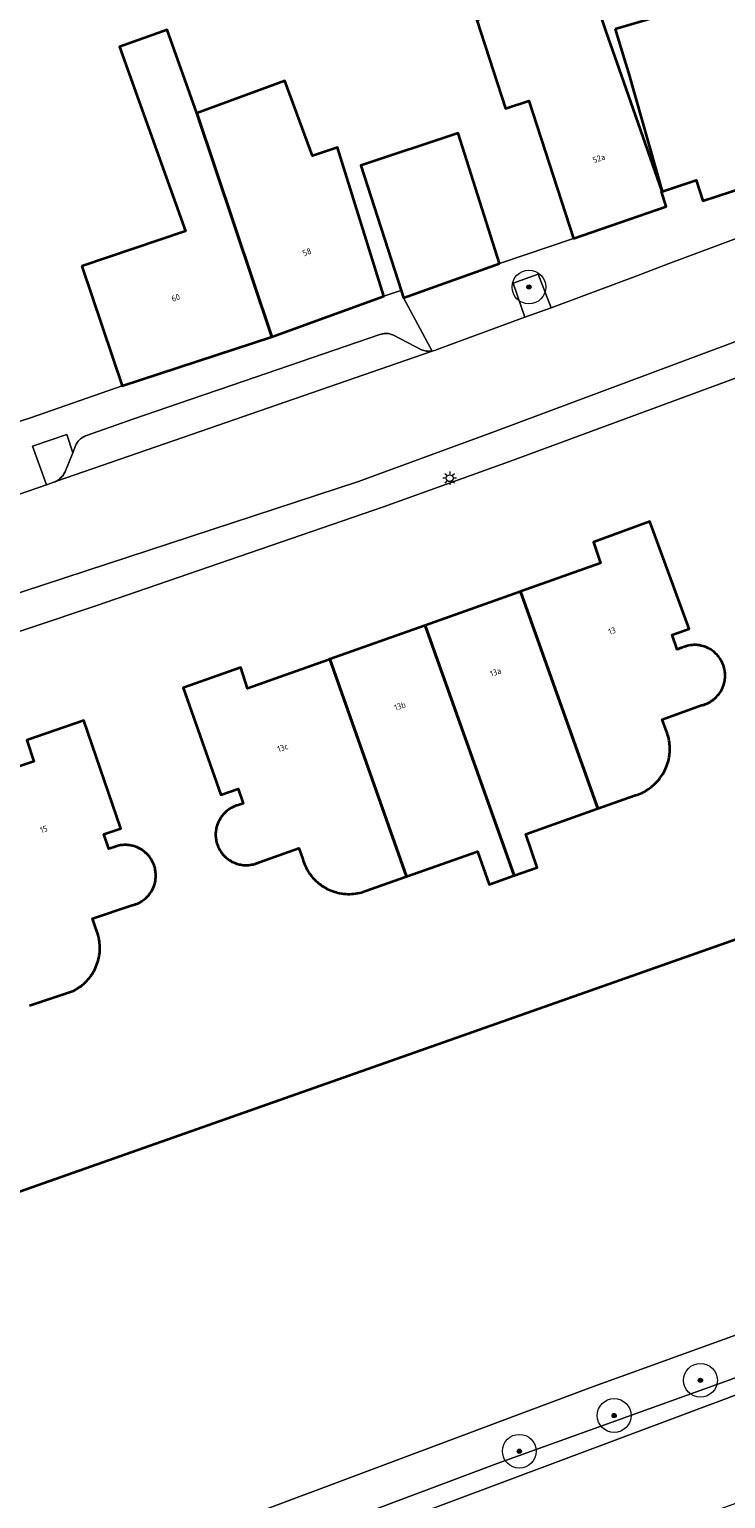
# Model space of a CAD drawing. Header units: metres. Extents: x 131489 to 134032, y 502353 to 503606.
# Tile 44 of 90: x 132909 to 132950, y 502985 to 503072. Entities that reach past the tile are written whole.
import ezdxf
from ezdxf.enums import TextEntityAlignment as Align

# ---------------------------------------------------------------- set-up
doc = ezdxf.new("R2010")
doc.units = ezdxf.units.M
for name, color, linetype, lineweight in [('ALG-laag uit', 4, 'Continuous', 18), ('B-WE-GK-BESCHOEIING-G', 130, 'GK-BESCHOEIING', 35), ('B-WE-GR-BOOM-S', 92, 'Continuous', 25), ('B-WE-GR-GROENVOORZIENING-GV', 80, 'Continuous', 18), ('B-WE-KL-ET_LS_OV_LICHTMAST-S', 190, 'Continuous', 25), ('B-WE-OG-BEBOUWING-GV', 7, 'Continuous', 35), ('B-WE-OG-BEBOUWING-T18', 1, 'Continuous', 18), ('B-WE-OG-TERREIN_ERF-GV', 7, 'Continuous', 18), ('B-WE-OG-WATER_SLOOT-GV', 120, 'Continuous', 18), ('B-WE-VH-VERHARDING_STRAATBAKSTEEN-GV', 252, 'Continuous', 18)]:
    doc.layers.add(name, color=color, linetype=linetype, lineweight=lineweight)
doc.styles.add('NLCS-ISO-M200-T18', font='NLCS-ISO.ttf', dxfattribs={"height": 0.36})
doc.linetypes.add('GK-BESCHOEIING', pattern='A,30,-5,[1,NLCS.SHX,S=1,R=0,X=0,Y=0],-5', length=40)

# ---------------------------------------------------------------- blocks, each defined once
blk = doc.blocks.new('SKL-ET_OV_LICHTMAST-SO')
at = {"color": 0, "linetype": 'ByBlock', "lineweight": 18}
for points in [[(-1.25, 0), (-2, 0)], [(-1.41, 1.41), (-0.88, 0.88)], [(0, 2), (0, 1.25)], [(0.88, 0.88), (1.41, 1.41)], [(2, 0), (1.25, 0)], [(-1.41, -1.41), (-0.88, -0.88)], [(0, -1.25), (0, -2)], [(0.88, -0.88), (1.41, -1.41)]]:
    blk.add_lwpolyline(points, dxfattribs=at)
blk.add_circle((0, 0), 1, dxfattribs=at)
blk = doc.blocks.new('SGR-BOOM_01-SO')
at = {"linetype": 'ByBlock', "lineweight": 18}
h = blk.add_hatch(color=0, dxfattribs=at)
h.dxf.hatch_style = 1
edge = h.paths.add_edge_path()
edge.add_arc((0, 0), 0.25, 0, 360)
at = {"color": 0, "linetype": 'ByBlock', "lineweight": 18}
for radius in [2, 0.25]:
    blk.add_circle((0, 0), radius, dxfattribs=at)

msp = doc.modelspace()

# ---------------------------------------------------------------- linework, layer by layer
at = {"layer": 'ALG-laag uit', "flags": 128}
for points in [[(133038.106, 503023.225), (133015.204, 503014.998), (133009.221, 503012.846), (133000, 503009.529), (132993.411, 503007.158), (132985.65, 503004.366), (132973.515, 503000), (132936.277, 502986.603), (132879.419, 502965.255)], [(132915.792, 502977.696), (132950.785, 502990.812), (132976.318, 503000), (132989.538, 503004.757), (133000, 503008.401), (133031.324, 503019.31)]]:
    msp.add_lwpolyline(points, dxfattribs=at)
msp.add_lwpolyline([(132994.795, 503000), (133000, 503001.826), (133011.363, 503005.812), (133028.733, 503012.103), (133030.552, 503012.928), (133035.917, 503014.875), (133040.445, 503016.497), (133038.567, 503021.861), (133031.324, 503019.31), (133000, 503008.401), (132989.538, 503004.757), (132976.318, 503000), (132950.785, 502990.812), (132915.792, 502977.696), (132911.564, 502975.944), (132913.415, 502970.92), (132936.366, 502979.4), (132936.756, 502979.234), (132949.691, 502983.989), (132970.871, 502991.601)], close=True, dxfattribs=at)
at = {"layer": 'B-WE-GK-BESCHOEIING-G', "flags": 128}
msp.add_lwpolyline([(132976.284, 503026.749), (132900.358, 503000)], dxfattribs=at)
at = {"layer": 'B-WE-GR-GROENVOORZIENING-GV', "flags": 128}
for points in [[(132939.459, 503055.036), (132938.701, 503057.019), (132937.227, 503056.486), (132937.901, 503054.481)], [(132909.589, 503044.546), (132910.04, 503044.702), (132910.105, 503044.73), (132910.168, 503044.761), (132910.193, 503044.775), (132910.252, 503044.811), (132910.309, 503044.85), (132910.364, 503044.893), (132910.416, 503044.938), (132910.466, 503044.987), (132910.512, 503045.038), (132910.556, 503045.092), (132910.596, 503045.149), (132910.633, 503045.207), (132910.667, 503045.268), (132910.697, 503045.33), (132910.714, 503045.371), (132911.15, 503046.455), (132910.791, 503047.533), (132908.765, 503046.837)]]:
    msp.add_lwpolyline(points, close=True, dxfattribs=at)
at = {"layer": 'B-WE-OG-BEBOUWING-GV', "flags": 128}
for points in [[(132940.792, 503059.129), (132946.279, 503061.027), (132945.99, 503061.911), (132946.046, 503061.929), (132943.626, 503068.809), (132942.716, 503071.394), (132941.153, 503076.206), (132938.062, 503075.202), (132938.696, 503073.252), (132935.072, 503072.075), (132936.771, 503066.844), (132938.141, 503067.289)], [(132943.252, 503071.541), (132943.787, 503069.773), (132944.038, 503068.942), (132946.046, 503061.929), (132948.052, 503062.586), (132948.451, 503061.365), (132950.991, 503062.196), (132951.015, 503062.123), (132956.055, 503063.702), (132955.526, 503065.474), (132952.854, 503074.415), (132947.515, 503072.8), (132945.633, 503072.231)], [(132911.697, 503057.504), (132914.076, 503050.415), (132922.938, 503053.321), (132918.499, 503066.564), (132916.734, 503071.498), (132913.91, 503070.487), (132917.817, 503059.565)], [(132922.938, 503053.321), (132929.566, 503055.73), (132926.823, 503064.528), (132925.334, 503064.024), (132923.701, 503068.473), (132918.499, 503066.564)], [(132936.409, 503057.653), (132933.968, 503065.37), (132928.211, 503063.464), (132930.592, 503056.06), (132930.731, 503055.626)], [(132937.661, 503038.231), (132942.227, 503025.378), (132944.392, 503026.149), (132944.457, 503026.168), (132944.558, 503026.201), (132944.658, 503026.237), (132944.756, 503026.277), (132944.852, 503026.321), (132944.912, 503026.351), (132945.006, 503026.4), (132945.098, 503026.453), (132945.188, 503026.51), (132945.276, 503026.57), (132945.323, 503026.604), (132945.409, 503026.67), (132945.492, 503026.739), (132945.573, 503026.811), (132945.651, 503026.886), (132945.687, 503026.923), (132945.762, 503027.004), (132945.833, 503027.087), (132945.902, 503027.173), (132945.967, 503027.262), (132946.003, 503027.314), (132946.061, 503027.405), (132946.116, 503027.497), (132946.167, 503027.591), (132946.215, 503027.687), (132946.239, 503027.74), (132946.282, 503027.84), (132946.32, 503027.941), (132946.355, 503028.043), (132946.386, 503028.147), (132946.403, 503028.209), (132946.427, 503028.313), (132946.448, 503028.418), (132946.464, 503028.524), (132946.477, 503028.63), (132946.483, 503028.702), (132946.489, 503028.809), (132946.491, 503028.916), (132946.49, 503029.014), (132946.484, 503029.121), (132946.478, 503029.195), (132946.467, 503029.299), (132946.451, 503029.402), (132946.431, 503029.504), (132946.408, 503029.606), (132946.392, 503029.669), (132946.362, 503029.771), (132946.328, 503029.872), (132946.291, 503029.972), (132946.25, 503030.071), (132946.046, 503030.664), (132948.366, 503031.496), (132948.415, 503031.508), (132948.496, 503031.532), (132948.576, 503031.559), (132948.655, 503031.59), (132948.706, 503031.612), (132948.781, 503031.648), (132948.854, 503031.687), (132948.925, 503031.73), (132948.966, 503031.757), (132949.036, 503031.806), (132949.103, 503031.859), (132949.167, 503031.914), (132949.197, 503031.942), (132949.26, 503032.004), (132949.319, 503032.069), (132949.376, 503032.136), (132949.406, 503032.175), (132949.455, 503032.244), (132949.501, 503032.316), (132949.544, 503032.39), (132949.566, 503032.431), (132949.603, 503032.508), (132949.637, 503032.587), (132949.667, 503032.668), (132949.685, 503032.722), (132949.708, 503032.801), (132949.727, 503032.881), (132949.742, 503032.962), (132949.751, 503033.023), (132949.76, 503033.104), (132949.765, 503033.185), (132949.766, 503033.266), (132949.765, 503033.327), (132949.761, 503033.408), (132949.752, 503033.489), (132949.74, 503033.569), (132949.73, 503033.625), (132949.711, 503033.705), (132949.689, 503033.785), (132949.663, 503033.863), (132949.648, 503033.902), (132949.615, 503033.983), (132949.578, 503034.062), (132949.538, 503034.14), (132949.516, 503034.177), (132949.47, 503034.252), (132949.421, 503034.323), (132949.368, 503034.393), (132949.342, 503034.425), (132949.284, 503034.49), (132949.223, 503034.553), (132949.159, 503034.613), (132949.128, 503034.64), (132949.059, 503034.695), (132948.988, 503034.747), (132948.915, 503034.796), (132948.868, 503034.825), (132948.795, 503034.865), (132948.721, 503034.901), (132948.645, 503034.934), (132948.601, 503034.952), (132948.52, 503034.98), (132948.438, 503035.005), (132948.355, 503035.026), (132948.313, 503035.035), (132948.227, 503035.05), (132948.14, 503035.061), (132948.053, 503035.068), (132948.002, 503035.07), (132947.917, 503035.07), (132947.833, 503035.067), (132947.749, 503035.059), (132947.707, 503035.053), (132947.621, 503035.039), (132947.535, 503035.021), (132947.451, 503034.999), (132947.415, 503034.988), (132947.331, 503034.959), (132947.248, 503034.926), (132947.167, 503034.89), (132946.932, 503034.806), (132946.622, 503035.673), (132947.63, 503036.032), (132945.314, 503042.376), (132941.971, 503041.155), (132942.396, 503039.911)], [(132937.661, 503038.231), (132937.608, 503038.212), (132932.016, 503036.227), (132937.277, 503021.413), (132938.631, 503021.892), (132937.977, 503023.863), (132942.171, 503025.358), (132942.227, 503025.378)], [(132930.902, 503021.355), (132935.1, 503022.838), (132935.792, 503020.888), (132937.212, 503021.39), (132937.277, 503021.413), (132932.016, 503036.227), (132931.945, 503036.202), (132926.361, 503034.22)], [(132930.902, 503021.355), (132926.361, 503034.22), (132926.282, 503034.192), (132921.495, 503032.493), (132921.095, 503033.741), (132917.685, 503032.538), (132919.923, 503026.198), (132920.932, 503026.554), (132921.238, 503025.687), (132921.002, 503025.603), (132920.944, 503025.589), (132920.866, 503025.566), (132920.789, 503025.539), (132920.713, 503025.508), (132920.666, 503025.488), (132920.59, 503025.451), (132920.516, 503025.411), (132920.444, 503025.367), (132920.41, 503025.344), (132920.338, 503025.293), (132920.269, 503025.239), (132920.202, 503025.182), (132920.167, 503025.149), (132920.106, 503025.088), (132920.049, 503025.025), (132919.995, 503024.959), (132919.96, 503024.914), (132919.913, 503024.846), (132919.869, 503024.777), (132919.828, 503024.705), (132919.806, 503024.664), (132919.769, 503024.587), (132919.735, 503024.508), (132919.705, 503024.427), (132919.691, 503024.384), (132919.667, 503024.301), (132919.647, 503024.217), (132919.631, 503024.132), (132919.623, 503024.081), (132919.614, 503023.997), (132919.609, 503023.913), (132919.608, 503023.829), (132919.609, 503023.777), (132919.614, 503023.693), (132919.622, 503023.609), (132919.635, 503023.526), (132919.644, 503023.479), (132919.663, 503023.396), (132919.686, 503023.313), (132919.713, 503023.232), (132919.731, 503023.184), (132919.763, 503023.106), (132919.799, 503023.03), (132919.839, 503022.955), (132919.863, 503022.913), (132919.909, 503022.841), (132919.957, 503022.771), (132920.009, 503022.703), (132920.035, 503022.671), (132920.094, 503022.606), (132920.156, 503022.543), (132920.22, 503022.483), (132920.263, 503022.446), (132920.328, 503022.395), (132920.395, 503022.347), (132920.464, 503022.302), (132920.5, 503022.28), (132920.576, 503022.238), (132920.655, 503022.199), (132920.735, 503022.163), (132920.779, 503022.146), (132920.86, 503022.118), (132920.942, 503022.093), (132921.025, 503022.073), (132921.075, 503022.062), (132921.158, 503022.048), (132921.242, 503022.038), (132921.326, 503022.032), (132921.386, 503022.03), (132921.468, 503022.03), (132921.549, 503022.034), (132921.63, 503022.042), (132921.672, 503022.048), (132921.758, 503022.062), (132921.844, 503022.08), (132921.928, 503022.102), (132921.974, 503022.116), (132922.054, 503022.144), (132922.134, 503022.176), (132922.212, 503022.212), (132924.537, 503023.03), (132924.752, 503022.441), (132924.765, 503022.394), (132924.795, 503022.293), (132924.828, 503022.194), (132924.866, 503022.096), (132924.907, 503021.999), (132924.92, 503021.971), (132924.968, 503021.872), (132925.02, 503021.775), (132925.075, 503021.681), (132925.133, 503021.588), (132925.152, 503021.56), (132925.215, 503021.471), (132925.282, 503021.385), (132925.351, 503021.302), (132925.424, 503021.221), (132925.457, 503021.186), (132925.531, 503021.112), (132925.609, 503021.04), (132925.689, 503020.972), (132925.771, 503020.906), (132925.808, 503020.878), (132925.894, 503020.817), (132925.982, 503020.759), (132926.073, 503020.704), (132926.165, 503020.653), (132926.193, 503020.638), (132926.291, 503020.59), (132926.391, 503020.546), (132926.493, 503020.505), (132926.596, 503020.468), (132926.64, 503020.454), (132926.741, 503020.424), (132926.843, 503020.398), (132926.947, 503020.375), (132927.051, 503020.357), (132927.09, 503020.351), (132927.196, 503020.338), (132927.303, 503020.329), (132927.411, 503020.323), (132927.518, 503020.322), (132927.557, 503020.323), (132927.664, 503020.327), (132927.772, 503020.336), (132927.879, 503020.348), (132927.985, 503020.365), (132928.03, 503020.373), (132928.134, 503020.395), (132928.236, 503020.421), (132928.338, 503020.451), (132928.438, 503020.484), (132930.846, 503021.335)]]:
    msp.add_lwpolyline(points, close=True, dxfattribs=at)
msp.add_lwpolyline([(132908.585, 503013.715), (132911.195, 503014.594), (132911.229, 503014.611), (132911.325, 503014.664), (132911.42, 503014.721), (132911.513, 503014.781), (132911.603, 503014.844), (132911.642, 503014.873), (132911.726, 503014.94), (132911.807, 503015.01), (132911.886, 503015.083), (132911.962, 503015.159), (132911.997, 503015.196), (132912.068, 503015.276), (132912.137, 503015.358), (132912.202, 503015.444), (132912.264, 503015.531), (132912.301, 503015.585), (132912.355, 503015.673), (132912.407, 503015.762), (132912.455, 503015.854), (132912.499, 503015.947), (132912.526, 503016.007), (132912.566, 503016.103), (132912.601, 503016.2), (132912.633, 503016.298), (132912.661, 503016.397), (132912.674, 503016.448), (132912.698, 503016.552), (132912.717, 503016.657), (132912.733, 503016.762), (132912.745, 503016.868), (132912.749, 503016.917), (132912.755, 503017.024), (132912.757, 503017.132), (132912.755, 503017.239), (132912.749, 503017.346), (132912.744, 503017.4), (132912.732, 503017.506), (132912.717, 503017.611), (132912.697, 503017.715), (132912.673, 503017.818), (132912.66, 503017.87), (132912.63, 503017.972), (132912.596, 503018.073), (132912.559, 503018.173), (132912.518, 503018.271), (132912.325, 503018.867), (132914.66, 503019.657), (132914.696, 503019.666), (132914.781, 503019.689), (132914.865, 503019.717), (132914.948, 503019.748), (132914.998, 503019.769), (132915.073, 503019.805), (132915.145, 503019.844), (132915.216, 503019.886), (132915.257, 503019.912), (132915.326, 503019.96), (132915.394, 503020.012), (132915.458, 503020.066), (132915.488, 503020.094), (132915.551, 503020.154), (132915.61, 503020.218), (132915.667, 503020.284), (132915.683, 503020.305), (132915.738, 503020.379), (132915.788, 503020.455), (132915.836, 503020.534), (132915.848, 503020.557), (132915.89, 503020.639), (132915.928, 503020.723), (132915.962, 503020.808), (132915.976, 503020.85), (132916.002, 503020.932), (132916.023, 503021.015), (132916.04, 503021.099), (132916.045, 503021.128), (132916.057, 503021.218), (132916.065, 503021.309), (132916.069, 503021.4), (132916.069, 503021.413), (132916.069, 503021.441), (132916.066, 503021.528), (132916.058, 503021.615), (132916.047, 503021.701), (132916.038, 503021.754), (132916.021, 503021.835), (132916.001, 503021.915), (132915.976, 503021.994), (132915.962, 503022.033), (132915.931, 503022.114), (132915.896, 503022.193), (132915.857, 503022.271), (132915.839, 503022.303), (132915.794, 503022.379), (132915.745, 503022.453), (132915.693, 503022.525), (132915.668, 503022.557), (132915.611, 503022.623), (132915.552, 503022.686), (132915.49, 503022.747), (132915.465, 503022.77), (132915.397, 503022.828), (132915.326, 503022.882), (132915.253, 503022.934), (132915.227, 503022.951), (132915.149, 503022.997), (132915.069, 503023.039), (132914.988, 503023.078), (132914.964, 503023.088), (132914.878, 503023.121), (132914.791, 503023.15), (132914.702, 503023.176), (132914.674, 503023.183), (132914.585, 503023.201), (132914.495, 503023.215), (132914.405, 503023.225), (132914.354, 503023.228), (132914.27, 503023.231), (132914.187, 503023.229), (132914.103, 503023.224), (132914.074, 503023.221), (132913.984, 503023.209), (132913.895, 503023.193), (132913.806, 503023.173), (132913.757, 503023.16), (132913.677, 503023.135), (132913.598, 503023.106), (132913.521, 503023.073), (132913.284, 503022.993), (132912.991, 503023.865), (132914.005, 503024.206), (132911.803, 503030.59), (132908.438, 503029.429), (132908.84, 503028.178), (132904.058, 503026.576)], dxfattribs=at)
at = {"layer": 'B-WE-OG-TERREIN_ERF-GV', "flags": 128}
for points in [[(133060.453, 503091.044), (133000, 503069.13), (132992.204, 503066.304), (132936.994, 503045.925), (132929.551, 503043.244), (132912.51, 503037.384), (132877.687, 503025.722), (132882.043, 503013.042), (132883.079, 503009.754), (132888.273, 502995.77), (132893.553, 502997.603), (132900.358, 503000), (132976.284, 503026.749), (133000, 503035.066), (133013.113, 503039.665), (133049.827, 503052.754)], [(132941.153, 503076.206), (132942.716, 503071.394), (132943.626, 503068.809), (132946.046, 503061.929), (132944.038, 503068.942), (132943.787, 503069.773), (132943.252, 503071.541)], [(132906.509, 503047.824), (132908.652, 503048.524), (132914.076, 503050.415), (132911.697, 503057.504), (132917.817, 503059.565), (132913.91, 503070.487), (132916.734, 503071.498), (132918.499, 503066.564), (132923.701, 503068.473), (132925.334, 503064.024), (132926.823, 503064.528), (132929.566, 503055.73), (132930.509, 503056.033), (132930.592, 503056.06), (132928.211, 503063.464), (132933.968, 503065.37), (132936.409, 503057.653), (132940.792, 503059.129), (132938.141, 503067.289), (132936.771, 503066.844), (132935.072, 503072.075)], [(132904.058, 503026.576), (132908.84, 503028.178), (132908.438, 503029.429), (132911.803, 503030.59), (132914.005, 503024.206), (132912.991, 503023.865), (132913.284, 503022.993), (132913.521, 503023.073), (132913.598, 503023.106), (132913.677, 503023.135), (132913.757, 503023.16), (132913.806, 503023.173), (132913.895, 503023.193), (132913.984, 503023.209), (132914.074, 503023.221), (132914.103, 503023.224), (132914.187, 503023.229), (132914.27, 503023.231), (132914.354, 503023.228), (132914.405, 503023.225), (132914.495, 503023.215), (132914.585, 503023.201), (132914.674, 503023.183), (132914.702, 503023.176), (132914.791, 503023.15), (132914.878, 503023.121), (132914.964, 503023.088), (132914.988, 503023.078), (132915.069, 503023.039), (132915.149, 503022.997), (132915.227, 503022.951), (132915.253, 503022.934), (132915.326, 503022.882), (132915.397, 503022.828), (132915.465, 503022.77), (132915.49, 503022.747), (132915.552, 503022.686), (132915.611, 503022.623), (132915.668, 503022.557), (132915.693, 503022.525), (132915.745, 503022.453), (132915.794, 503022.379), (132915.839, 503022.303), (132915.857, 503022.271), (132915.896, 503022.193), (132915.931, 503022.114), (132915.962, 503022.033), (132915.976, 503021.994), (132916.001, 503021.915), (132916.021, 503021.835), (132916.038, 503021.754), (132916.047, 503021.701), (132916.058, 503021.615), (132916.066, 503021.528), (132916.069, 503021.441), (132916.069, 503021.413), (132916.069, 503021.4), (132916.065, 503021.309), (132916.057, 503021.218), (132916.045, 503021.128), (132916.04, 503021.099), (132916.023, 503021.015), (132916.002, 503020.932), (132915.976, 503020.85), (132915.962, 503020.808), (132915.928, 503020.723), (132915.89, 503020.639), (132915.848, 503020.557), (132915.836, 503020.534), (132915.788, 503020.455), (132915.738, 503020.379), (132915.683, 503020.305), (132915.667, 503020.284), (132915.61, 503020.218), (132915.551, 503020.154), (132915.488, 503020.094), (132915.458, 503020.066), (132915.394, 503020.012), (132915.326, 503019.96), (132915.257, 503019.912), (132915.216, 503019.886), (132915.145, 503019.844), (132915.073, 503019.805), (132914.998, 503019.769), (132914.948, 503019.748), (132914.865, 503019.717), (132914.781, 503019.689), (132914.696, 503019.666), (132914.66, 503019.657), (132912.325, 503018.867), (132912.518, 503018.271), (132912.559, 503018.173), (132912.596, 503018.073), (132912.63, 503017.972), (132912.66, 503017.87), (132912.673, 503017.818), (132912.697, 503017.715), (132912.717, 503017.611), (132912.732, 503017.506), (132912.744, 503017.4), (132912.749, 503017.346), (132912.755, 503017.239), (132912.757, 503017.132), (132912.755, 503017.024), (132912.749, 503016.917), (132912.745, 503016.868), (132912.733, 503016.762), (132912.717, 503016.657), (132912.698, 503016.552), (132912.674, 503016.448), (132912.661, 503016.397), (132912.633, 503016.298), (132912.601, 503016.2), (132912.566, 503016.103), (132912.526, 503016.007), (132912.499, 503015.947), (132912.455, 503015.854), (132912.407, 503015.762), (132912.355, 503015.673), (132912.301, 503015.585), (132912.264, 503015.531), (132912.202, 503015.444), (132912.137, 503015.358), (132912.068, 503015.276), (132911.997, 503015.196), (132911.962, 503015.159), (132911.886, 503015.083), (132911.807, 503015.01), (132911.726, 503014.94), (132911.642, 503014.873), (132911.603, 503014.844), (132911.513, 503014.781), (132911.42, 503014.721), (132911.325, 503014.664), (132911.229, 503014.611), (132911.195, 503014.594), (132908.585, 503013.715)]]:
    msp.add_lwpolyline(points, dxfattribs=at)
msp.add_lwpolyline([(132945.323, 503026.604), (132945.276, 503026.57), (132945.188, 503026.51), (132945.098, 503026.453), (132945.006, 503026.4), (132944.912, 503026.351), (132944.852, 503026.321), (132944.756, 503026.277), (132944.658, 503026.237), (132944.558, 503026.201), (132944.457, 503026.168), (132944.392, 503026.149), (132942.227, 503025.378), (132942.171, 503025.358), (132937.977, 503023.863), (132938.631, 503021.892), (132937.277, 503021.413), (132937.212, 503021.39), (132935.792, 503020.888), (132935.1, 503022.838), (132930.902, 503021.355), (132930.846, 503021.335), (132928.438, 503020.484), (132928.338, 503020.451), (132928.236, 503020.421), (132928.134, 503020.395), (132928.03, 503020.373), (132927.985, 503020.365), (132927.879, 503020.348), (132927.772, 503020.336), (132927.664, 503020.327), (132927.557, 503020.323), (132927.518, 503020.322), (132927.411, 503020.323), (132927.303, 503020.329), (132927.196, 503020.338), (132927.09, 503020.351), (132927.051, 503020.357), (132926.947, 503020.375), (132926.843, 503020.398), (132926.741, 503020.424), (132926.64, 503020.454), (132926.596, 503020.468), (132926.493, 503020.505), (132926.391, 503020.546), (132926.291, 503020.59), (132926.193, 503020.638), (132926.165, 503020.653), (132926.073, 503020.704), (132925.982, 503020.759), (132925.894, 503020.817), (132925.808, 503020.878), (132925.771, 503020.906), (132925.689, 503020.972), (132925.609, 503021.04), (132925.531, 503021.112), (132925.457, 503021.186), (132925.424, 503021.221), (132925.351, 503021.302), (132925.282, 503021.385), (132925.215, 503021.471), (132925.152, 503021.56), (132925.133, 503021.588), (132925.075, 503021.681), (132925.02, 503021.775), (132924.968, 503021.872), (132924.92, 503021.971), (132924.907, 503021.999), (132924.866, 503022.096), (132924.828, 503022.194), (132924.795, 503022.293), (132924.765, 503022.394), (132924.752, 503022.441), (132924.537, 503023.03), (132922.212, 503022.212), (132922.134, 503022.176), (132922.054, 503022.144), (132921.974, 503022.116), (132921.928, 503022.102), (132921.844, 503022.08), (132921.758, 503022.062), (132921.672, 503022.048), (132921.63, 503022.042), (132921.549, 503022.034), (132921.468, 503022.03), (132921.386, 503022.03), (132921.326, 503022.032), (132921.242, 503022.038), (132921.158, 503022.048), (132921.075, 503022.062), (132921.025, 503022.073), (132920.942, 503022.093), (132920.86, 503022.118), (132920.779, 503022.146), (132920.735, 503022.163), (132920.655, 503022.199), (132920.576, 503022.238), (132920.5, 503022.28), (132920.464, 503022.302), (132920.395, 503022.347), (132920.328, 503022.395), (132920.263, 503022.446), (132920.22, 503022.483), (132920.156, 503022.543), (132920.094, 503022.606), (132920.035, 503022.671), (132920.009, 503022.703), (132919.957, 503022.771), (132919.909, 503022.841), (132919.863, 503022.913), (132919.839, 503022.955), (132919.799, 503023.03), (132919.763, 503023.106), (132919.731, 503023.184), (132919.713, 503023.232), (132919.686, 503023.313), (132919.663, 503023.396), (132919.644, 503023.479), (132919.635, 503023.526), (132919.622, 503023.609), (132919.614, 503023.693), (132919.609, 503023.777), (132919.608, 503023.829), (132919.609, 503023.913), (132919.614, 503023.997), (132919.623, 503024.081), (132919.631, 503024.132), (132919.647, 503024.217), (132919.667, 503024.301), (132919.691, 503024.384), (132919.705, 503024.427), (132919.735, 503024.508), (132919.769, 503024.587), (132919.806, 503024.664), (132919.828, 503024.705), (132919.869, 503024.777), (132919.913, 503024.846), (132919.96, 503024.914), (132919.995, 503024.959), (132920.049, 503025.025), (132920.106, 503025.088), (132920.167, 503025.149), (132920.202, 503025.182), (132920.269, 503025.239), (132920.338, 503025.293), (132920.41, 503025.344), (132920.444, 503025.367), (132920.516, 503025.411), (132920.59, 503025.451), (132920.666, 503025.488), (132920.713, 503025.508), (132920.789, 503025.539), (132920.866, 503025.566), (132920.944, 503025.589), (132921.002, 503025.603), (132921.238, 503025.687), (132920.932, 503026.554), (132919.923, 503026.198), (132917.685, 503032.538), (132921.095, 503033.741), (132921.495, 503032.493), (132926.282, 503034.192), (132926.361, 503034.22), (132931.945, 503036.202), (132932.016, 503036.227), (132937.608, 503038.212), (132937.661, 503038.231), (132942.396, 503039.911), (132941.971, 503041.155), (132945.314, 503042.376), (132947.63, 503036.032), (132946.622, 503035.673), (132946.932, 503034.806), (132947.167, 503034.89), (132947.248, 503034.926), (132947.331, 503034.959), (132947.415, 503034.988), (132947.451, 503034.999), (132947.535, 503035.021), (132947.621, 503035.039), (132947.707, 503035.053), (132947.749, 503035.059), (132947.833, 503035.067), (132947.917, 503035.07), (132948.002, 503035.07), (132948.053, 503035.068), (132948.14, 503035.061), (132948.227, 503035.05), (132948.313, 503035.035), (132948.355, 503035.026), (132948.438, 503035.005), (132948.52, 503034.98), (132948.601, 503034.952), (132948.645, 503034.934), (132948.721, 503034.901), (132948.795, 503034.865), (132948.868, 503034.825), (132948.915, 503034.796), (132948.988, 503034.747), (132949.059, 503034.695), (132949.128, 503034.64), (132949.159, 503034.613), (132949.223, 503034.553), (132949.284, 503034.49), (132949.342, 503034.425), (132949.368, 503034.393), (132949.421, 503034.323), (132949.47, 503034.252), (132949.516, 503034.177), (132949.538, 503034.14), (132949.578, 503034.062), (132949.615, 503033.983), (132949.648, 503033.902), (132949.663, 503033.863), (132949.689, 503033.785), (132949.711, 503033.705), (132949.73, 503033.625), (132949.74, 503033.569), (132949.752, 503033.489), (132949.761, 503033.408), (132949.765, 503033.327), (132949.766, 503033.266), (132949.765, 503033.185), (132949.76, 503033.104), (132949.751, 503033.023), (132949.742, 503032.962), (132949.727, 503032.881), (132949.708, 503032.801), (132949.685, 503032.722), (132949.667, 503032.668), (132949.637, 503032.587), (132949.603, 503032.508), (132949.566, 503032.431), (132949.544, 503032.39), (132949.501, 503032.316), (132949.455, 503032.244), (132949.406, 503032.175), (132949.376, 503032.136), (132949.319, 503032.069), (132949.26, 503032.004), (132949.197, 503031.942), (132949.167, 503031.914), (132949.103, 503031.859), (132949.036, 503031.806), (132948.966, 503031.757), (132948.925, 503031.73), (132948.854, 503031.687), (132948.781, 503031.648), (132948.706, 503031.612), (132948.655, 503031.59), (132948.576, 503031.559), (132948.496, 503031.532), (132948.415, 503031.508), (132948.366, 503031.496), (132946.046, 503030.664), (132946.25, 503030.071), (132946.291, 503029.972), (132946.328, 503029.872), (132946.362, 503029.771), (132946.392, 503029.669), (132946.408, 503029.606), (132946.431, 503029.504), (132946.451, 503029.402), (132946.467, 503029.299), (132946.478, 503029.195), (132946.484, 503029.121), (132946.49, 503029.014), (132946.491, 503028.916), (132946.489, 503028.809), (132946.483, 503028.702), (132946.477, 503028.63), (132946.464, 503028.524), (132946.448, 503028.418), (132946.427, 503028.313), (132946.403, 503028.209), (132946.386, 503028.147), (132946.355, 503028.043), (132946.32, 503027.941), (132946.282, 503027.84), (132946.239, 503027.74), (132946.215, 503027.687), (132946.167, 503027.591), (132946.116, 503027.497), (132946.061, 503027.405), (132946.003, 503027.314), (132945.967, 503027.262), (132945.902, 503027.173), (132945.833, 503027.087), (132945.762, 503027.004), (132945.687, 503026.923), (132945.651, 503026.886), (132945.573, 503026.811), (132945.492, 503026.739), (132945.409, 503026.67)], close=True, dxfattribs=at)
at = {"layer": 'B-WE-OG-WATER_SLOOT-GV', "flags": 128}
for points in [[(133049.827, 503052.754), (133013.113, 503039.665), (133000, 503035.066), (132976.284, 503026.749), (132900.358, 503000), (132893.553, 502997.603), (132888.273, 502995.77), (132888.481, 502995.254), (132881.871, 502992.515), (132873.199, 502988.932), (132848.039, 502980.538)], [(132704.36, 502859.306), (132726.75, 502873.913), (132745.046, 502906.313), (132755.878, 502925.495), (132758.081, 502927.68), (132760.326, 502929.404), (132764.102, 502931.731), (132784.785, 502938.308), (132788.183, 502939.046), (132815.979, 502946.369), (132824.89, 502948.221), (132837.013, 502951.615), (132847.312, 502955.297), (132859.119, 502959.696), (132869.954, 502964.13), (132884.129, 502969.111), (132915.164, 502981.122), (132941.749, 502991.079), (132966.421, 503000), (132987.727, 503007.704), (133000, 503011.977), (133037.836, 503025.15)], [(133037.836, 503025.15), (133000, 503011.977), (132987.727, 503007.704), (132966.421, 503000), (132941.749, 502991.079), (132915.164, 502981.122)], [(132879.419, 502965.255), (132936.277, 502986.603), (132973.515, 503000), (132985.65, 503004.366), (132993.411, 503007.158), (133000, 503009.529), (133009.221, 503012.846), (133015.204, 503014.998), (133038.106, 503023.225)]]:
    msp.add_lwpolyline(points, dxfattribs=at)
at = {"layer": 'B-WE-VH-VERHARDING_STRAATBAKSTEEN-GV', "flags": 128}
for points in [[(132877.687, 503025.722), (132912.51, 503037.384), (132929.551, 503043.244), (132936.994, 503045.925), (132992.204, 503066.304)], [(132950.991, 503062.196), (132948.451, 503061.365), (132948.052, 503062.586), (132946.046, 503061.929), (132945.99, 503061.911), (132946.279, 503061.027), (132940.792, 503059.129), (132936.409, 503057.653), (132930.731, 503055.626), (132932.419, 503052.474), (132932.491, 503052.487), (132932.562, 503052.505), (132932.632, 503052.526), (132932.668, 503052.538), (132937.901, 503054.481), (132937.227, 503056.486), (132938.701, 503057.019), (132939.459, 503055.036), (132944.594, 503056.954), (132946.397, 503057.628), (132957.579, 503061.805)], [(132957.579, 503061.805), (132946.397, 503057.628), (132944.594, 503056.954), (132939.459, 503055.036), (132937.901, 503054.481), (132932.668, 503052.538), (132932.632, 503052.526), (132932.562, 503052.505), (132932.491, 503052.487), (132932.419, 503052.474), (132917.659, 503047.348), (132910.193, 503044.775), (132910.168, 503044.761), (132910.105, 503044.73), (132910.04, 503044.702), (132909.589, 503044.546), (132903.41, 503042.416)], [(132903.41, 503042.416), (132909.589, 503044.546), (132908.765, 503046.837), (132910.791, 503047.533), (132911.15, 503046.455), (132911.338, 503046.923), (132911.361, 503046.966), (132911.395, 503047.023), (132911.433, 503047.078), (132911.474, 503047.13), (132911.518, 503047.18), (132911.565, 503047.228), (132911.615, 503047.272), (132911.667, 503047.313), (132911.722, 503047.351), (132911.778, 503047.386), (132911.837, 503047.417), (132911.898, 503047.445), (132911.96, 503047.469), (132914.772, 503048.452), (132918.794, 503049.835), (132919.904, 503050.213), (132929.336, 503053.447), (132929.344, 503053.45), (132929.403, 503053.471), (132929.463, 503053.488), (132929.524, 503053.501), (132929.586, 503053.51), (132929.648, 503053.515), (132929.711, 503053.516), (132929.773, 503053.513), (132929.835, 503053.506), (132929.896, 503053.495), (132929.957, 503053.481), (132930.016, 503053.462), (132930.075, 503053.439), (132930.131, 503053.413), (132930.142, 503053.408), (132931.79, 503052.551), (132931.802, 503052.546), (132931.868, 503052.523), (132931.935, 503052.503), (132932.002, 503052.487), (132932.071, 503052.475), (132932.141, 503052.467), (132932.21, 503052.462), (132932.28, 503052.462), (132932.35, 503052.466), (132932.419, 503052.474), (132930.731, 503055.626), (132930.592, 503056.06), (132930.509, 503056.033), (132929.566, 503055.73), (132922.938, 503053.321), (132914.076, 503050.415), (132908.652, 503048.524), (132906.509, 503047.824)], [(132904.477, 503037.005), (132928.062, 503044.756), (132936.075, 503047.699), (132956.415, 503055.279)], [(132956.415, 503055.279), (132936.075, 503047.699), (132928.062, 503044.756), (132904.477, 503037.005)]]:
    msp.add_lwpolyline(points, dxfattribs=at)
msp.add_lwpolyline([(132910.193, 503044.775), (132917.659, 503047.348), (132932.419, 503052.474), (132932.35, 503052.466), (132932.28, 503052.462), (132932.21, 503052.462), (132932.141, 503052.467), (132932.071, 503052.475), (132932.002, 503052.487), (132931.935, 503052.503), (132931.868, 503052.523), (132931.802, 503052.546), (132931.79, 503052.551), (132930.142, 503053.408), (132930.131, 503053.413), (132930.075, 503053.439), (132930.016, 503053.462), (132929.957, 503053.481), (132929.896, 503053.495), (132929.835, 503053.506), (132929.773, 503053.513), (132929.711, 503053.516), (132929.648, 503053.515), (132929.586, 503053.51), (132929.524, 503053.501), (132929.463, 503053.488), (132929.403, 503053.471), (132929.344, 503053.45), (132929.336, 503053.447), (132919.904, 503050.213), (132918.794, 503049.835), (132914.772, 503048.452), (132911.96, 503047.469), (132911.898, 503047.445), (132911.837, 503047.417), (132911.778, 503047.386), (132911.722, 503047.351), (132911.667, 503047.313), (132911.615, 503047.272), (132911.565, 503047.228), (132911.518, 503047.18), (132911.474, 503047.13), (132911.433, 503047.078), (132911.395, 503047.023), (132911.361, 503046.966), (132911.338, 503046.923), (132911.15, 503046.455), (132910.714, 503045.371), (132910.697, 503045.33), (132910.667, 503045.268), (132910.633, 503045.207), (132910.596, 503045.149), (132910.556, 503045.092), (132910.512, 503045.038), (132910.466, 503044.987), (132910.416, 503044.938), (132910.364, 503044.893), (132910.309, 503044.85), (132910.252, 503044.811)], close=True, dxfattribs=at)

# ---------------------------------------------------------------- block references
at = {"layer": 'B-WE-GR-BOOM-S', "xscale": 0.5, "yscale": 0.5, "zscale": 0.5}
for p in [(132938.151, 503056.264), (132948.303, 502991.527), (132943.194, 502989.444), (132937.582, 502987.329)]:
    msp.add_blockref('SGR-BOOM_01-SO', p, dxfattribs=at)
at = {"layer": 'B-WE-KL-ET_LS_OV_LICHTMAST-S', "xscale": 0.2, "yscale": 0.2, "zscale": 0.2}
msp.add_blockref('SKL-ET_OV_LICHTMAST-SO', (132933.461, 503044.942), dxfattribs=at)

# ---------------------------------------------------------------- texts
at = {"layer": 'B-WE-OG-BEBOUWING-T18', "style": 'NLCS-ISO-M200-T18'}
for s, rotation, p in [('52a', 18.9, (132942.292, 503063.878)), ('58', 20, (132925.015, 503058.332)), ('60', 18.5, (132917.245, 503055.632)), ('13', 19.6, (132943.071, 503035.905)), ('13a', 19.6, (132936.179, 503033.46)), ('13b', 19.5, (132930.518, 503031.451)), ('13c', 19.4, (132923.575, 503028.986)), ('15', 18.6, (132909.437, 503024.158))]:
    msp.add_text(s, height=0.36, rotation=rotation, dxfattribs=at).set_placement(p, align=Align.MIDDLE)

doc.saveas('drawing.dxf')
